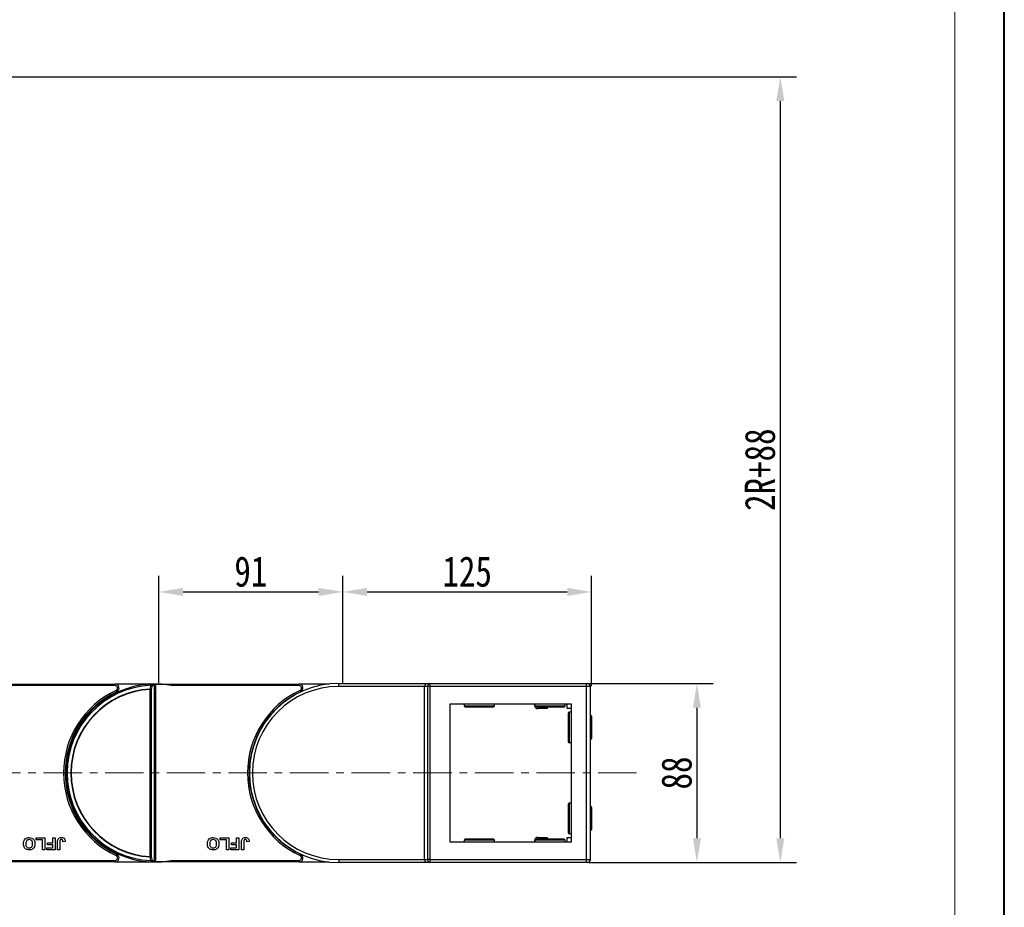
# Model space of a CAD drawing. Header units: millimetres. Extents: x -1190 to 891, y -97 to 1361.
# Tile 43 of 51: x 385 to 872, y 483 to 922. Entities that reach past the tile are written whole.
import ezdxf

# ---------------------------------------------------------------- set-up
doc = ezdxf.new("R2010")
doc.units = ezdxf.units.MM
doc.linetypes.add('CENTERX2', pattern=[20.32, 12.7, -2.54, 2.54, -2.54])
doc.styles.get("Standard").update_dxf_attribs({"font": '仿宋_GB2312.ttf', "width": 0.8})
doc.dimstyles.new('ISO-60.1', dxfattribs={"dimtxt": 15, "dimasz": 12, "dimexe": 8, "dimexo": 0.625, "dimgap": 2.5, "dimtad": 1, "dimdsep": 46, "dimtxsty": 'Standard', "dimcen": 2.5, "dimadec": 0, "dimazin": 0, "dimtfac": 1, "dimtmove": 0, "dimatfit": 3, "dimfxl": 0, "dimarcsym": 0})

# ---------------------------------------------------------------- blocks, each defined once
blk = doc.blocks.new('*D3413')
at = {"color": 0, "lineweight": -2}
for p, q in [((544.72, 594.19), (544.72, 647.15)), ((667.74, 592.5), (667.74, 647.15)), ((556.72, 639.15), (655.74, 639.15))]:
    blk.add_line(p, q, dxfattribs=at)
at = {"color": 0, "lineweight": 9}
for points in [[(556.72, 641.15), (556.72, 637.15), (544.72, 639.15)], [(655.74, 641.15), (655.74, 637.15), (667.74, 639.15)]]:
    blk.add_solid(points, dxfattribs=at)
at = {"layer": 'Defpoints', "color": 0, "lineweight": 9}
for p in [(667.74, 639.15), (544.72, 593.57), (667.74, 591.88)]:
    blk.add_point(p, dxfattribs=at)
at = {"color": 0, "lineweight": 9, "insert": (606.23, 649.15), "char_height": 15, "attachment_point": 5}
blk.add_mtext('125', dxfattribs=at)
blk = doc.blocks.new('*D3414')
at = {"color": 0, "lineweight": -2}
for p, q in [((453.72, 594.19), (453.72, 647.15)), ((544.72, 594.19), (544.72, 647.15)), ((465.72, 639.15), (532.72, 639.15))]:
    blk.add_line(p, q, dxfattribs=at)
at = {"color": 0, "lineweight": 9}
for points in [[(465.72, 641.15), (465.72, 637.15), (453.72, 639.15)], [(532.72, 641.15), (532.72, 637.15), (544.72, 639.15)]]:
    blk.add_solid(points, dxfattribs=at)
at = {"layer": 'Defpoints', "color": 0, "lineweight": 9}
for p in [(544.72, 639.15), (453.72, 593.57), (544.72, 593.57)]:
    blk.add_point(p, dxfattribs=at)
at = {"color": 0, "lineweight": 9, "insert": (499.22, 649.15), "char_height": 15, "attachment_point": 5}
blk.add_mtext('91', dxfattribs=at)
blk = doc.blocks.new('*D3415')
at = {"color": 0, "lineweight": -2}
for p, q in [((666.37, 593.88), (727.88, 593.88)), ((719.88, 581.88), (719.88, 517.35)), ((666.37, 505.35), (727.88, 505.35))]:
    blk.add_line(p, q, dxfattribs=at)
at = {"color": 0, "lineweight": 9}
for points in [[(717.88, 581.88), (721.88, 581.88), (719.88, 593.88)], [(717.88, 517.35), (721.88, 517.35), (719.88, 505.35)]]:
    blk.add_solid(points, dxfattribs=at)
at = {"layer": 'Defpoints', "color": 0, "lineweight": 9}
for p in [(665.74, 593.88), (665.74, 505.35), (719.88, 505.35)]:
    blk.add_point(p, dxfattribs=at)
at = {"color": 0, "lineweight": 9, "insert": (709.88, 549.61), "char_height": 15, "attachment_point": 5, "rotation": 90}
blk.add_mtext('88', dxfattribs=at)
blk = doc.blocks.new('*D3416')
at = {"color": 0, "lineweight": -2}
for p, q in [((75.27, 893.85), (769.13, 893.85)), ((761.13, 881.85), (761.13, 517.35)), ((670.88, 505.35), (769.13, 505.35))]:
    blk.add_line(p, q, dxfattribs=at)
at = {"color": 0, "lineweight": 9}
for points in [[(759.13, 881.85), (763.13, 881.85), (761.13, 893.85)], [(759.13, 517.35), (763.13, 517.35), (761.13, 505.35)]]:
    blk.add_solid(points, dxfattribs=at)
at = {"layer": 'Defpoints', "color": 0, "lineweight": 9}
for p in [(74.65, 893.85), (670.26, 505.35), (761.13, 505.35)]:
    blk.add_point(p, dxfattribs=at)
at = {"color": 0, "lineweight": 9, "insert": (751.13, 699.6), "char_height": 15, "attachment_point": 5, "rotation": 90}
blk.add_mtext('2R+88', dxfattribs=at)

msp = doc.modelspace()

# ---------------------------------------------------------------- linework, layer by layer
at = {"color": 7, "lineweight": 40}
msp.add_line((871.934, -97.198), (871.934, 1361.073), dxfattribs=at)
at = {"color": 7, "lineweight": 13}
msp.add_line((847.384, -72.648), (847.384, 1336.523), dxfattribs=at)
at = {"color": 7, "linetype": 'Continuous', "lineweight": 25}
for p, q in [((361.051, 593.612), (432.018, 593.612)), ((432.018, 592.862), (368.83, 592.862)), ((432.018, 592.862), (432.018, 593.612)), ((451.74, 593.612), (432.018, 593.612)), ((449.43, 508.25), (449.43, 590.973)), ((449.43, 590.973), (449.96, 590.973)), ((449.96, 590.973), (449.96, 508.25)), ((451.892, 593.019), (451.29, 593.468)), ((451.521, 506.368), (451.521, 592.855)), ((451.74, 593.612), (452.051, 593.612)), ((451.896, 592.862), (452.051, 592.862)), ((452.051, 593.612), (523.018, 593.612)), ((452.051, 593.612), (452.051, 593.611)), ((452.051, 592.862), (452.051, 506.362)), ((523.018, 592.862), (459.83, 592.862)), ((523.018, 592.862), (523.018, 593.612)), ((537.913, 593.612), (523.018, 593.612)), ((542.74, 592.376), (542.74, 593.876)), ((542.74, 593.876), (585.816, 593.876)), ((585.194, 592.376), (542.74, 592.376)), ((585.194, 506.848), (585.194, 592.376)), ((586.755, 592.376), (585.194, 592.376)), ((585.816, 593.876), (587.816, 593.876)), ((586.755, 506.848), (586.755, 592.376)), ((587.816, 592.376), (586.755, 592.376)), ((587.816, 593.876), (587.816, 592.376)), ((587.816, 593.876), (665.194, 593.876)), ((665.194, 592.376), (587.816, 592.376)), ((587.816, 592.376), (587.816, 506.848)), ((665.194, 592.376), (665.194, 593.876)), ((665.194, 593.876), (665.694, 593.876)), ((665.194, 506.848), (665.194, 592.376)), ((667.194, 592.376), (665.194, 592.376)), ((667.194, 506.848), (667.194, 592.376)), ((597.74, 583.876), (657.74, 583.876)), ((597.74, 515.348), (597.74, 583.876)), ((604.694, 583.876), (604.694, 582.876)), ((605.194, 582.376), (619.194, 582.376)), ((619.694, 582.876), (619.694, 583.876)), ((639.708, 582.715), (639.504, 583.876)), ((639.694, 583.876), (639.694, 582.876)), ((640.194, 582.376), (654.194, 582.376)), ((645.84, 581.476), (641.185, 581.476)), ((645.84, 582.376), (645.84, 581.476)), ((654.694, 582.876), (654.694, 583.876)), ((655.64, 581.476), (655.64, 583.876)), ((657.74, 581.476), (655.64, 581.476)), ((657.74, 579.612), (656.74, 579.612)), ((657.74, 583.876), (657.74, 515.348)), ((656.24, 579.112), (656.24, 565.112)), ((667.24, 578.112), (667.194, 578.112)), ((667.74, 577.612), (667.74, 566.612)), ((667.194, 566.112), (667.24, 566.112)), ((656.74, 564.612), (657.74, 564.612)), ((408.35, 556.912), (407.944, 556.912)), ((499.082, 556.912), (498.944, 556.912)), ((407.944, 542.312), (408.35, 542.312)), ((498.944, 542.312), (499.082, 542.312)), ((656.24, 534.112), (656.24, 520.112)), ((657.74, 534.612), (656.74, 534.612)), ((667.24, 533.112), (667.194, 533.112)), ((667.74, 532.612), (667.74, 521.612)), ((393.047, 516.612), (393.047, 517.612)), ((393.047, 517.612), (397.278, 517.612)), ((396.124, 516.612), (393.047, 516.612)), ((396.124, 511.612), (396.124, 516.612)), ((397.278, 517.612), (397.278, 511.612)), ((401.201, 515.073), (401.201, 517.612)), ((401.201, 517.612), (402.355, 517.612)), ((402.355, 517.612), (402.355, 511.612)), ((484.047, 516.612), (484.047, 517.612)), ((484.047, 517.612), (488.278, 517.612)), ((487.124, 516.612), (484.047, 516.612)), ((487.124, 511.612), (487.124, 516.612)), ((488.278, 517.612), (488.278, 511.612)), ((492.201, 515.073), (492.201, 517.612)), ((492.201, 517.612), (493.355, 517.612)), ((493.355, 517.612), (493.355, 511.612)), ((604.694, 516.348), (604.694, 515.348)), ((619.194, 516.848), (605.194, 516.848)), ((619.694, 515.348), (619.694, 516.348)), ((639.504, 515.348), (639.708, 516.508)), ((639.694, 516.348), (639.694, 515.348)), ((654.194, 516.848), (640.194, 516.848)), ((641.185, 517.748), (645.84, 517.748)), ((645.84, 517.748), (645.84, 516.848)), ((654.694, 515.348), (654.694, 516.348)), ((655.64, 515.348), (655.64, 517.748)), ((655.64, 517.748), (657.74, 517.748)), ((656.74, 519.612), (657.74, 519.612)), ((667.194, 521.112), (667.24, 521.112)), ((397.278, 511.612), (396.124, 511.612)), ((398.278, 512.612), (401.201, 512.612)), ((398.278, 511.612), (398.278, 512.612)), ((402.355, 511.612), (398.278, 511.612)), ((398.662, 514.073), (398.662, 515.073)), ((398.662, 515.073), (401.201, 515.073)), ((401.201, 514.073), (398.662, 514.073)), ((401.201, 512.612), (401.201, 514.073)), ((403.586, 511.612), (403.586, 515.394)), ((404.739, 511.612), (403.586, 511.612)), ((404.739, 515.495), (404.739, 511.612)), ((407.432, 515.689), (406.278, 515.612)), ((488.278, 511.612), (487.124, 511.612)), ((489.278, 512.612), (492.201, 512.612)), ((489.278, 511.612), (489.278, 512.612)), ((493.355, 511.612), (489.278, 511.612)), ((489.662, 515.073), (492.201, 515.073)), ((489.662, 514.073), (489.662, 515.073)), ((492.201, 514.073), (489.662, 514.073)), ((492.201, 512.612), (492.201, 514.073)), ((494.586, 511.612), (494.586, 515.394)), ((495.739, 511.612), (494.586, 511.612)), ((495.739, 515.495), (495.739, 511.612)), ((498.432, 515.689), (497.278, 515.612)), ((657.74, 515.348), (597.74, 515.348)), ((449.96, 508.25), (449.43, 508.25)), ((542.74, 506.848), (542.74, 505.348)), ((542.74, 506.848), (585.194, 506.848)), ((585.194, 506.848), (586.755, 506.848)), ((587.816, 506.848), (586.755, 506.848)), ((587.816, 506.848), (587.816, 505.348)), ((587.816, 506.848), (665.194, 506.848)), ((665.194, 506.848), (667.194, 506.848)), ((665.194, 505.348), (665.194, 506.848)), ((432.018, 505.612), (361.051, 505.612)), ((368.83, 506.362), (432.018, 506.362)), ((432.018, 506.362), (432.018, 505.612)), ((432.018, 505.612), (451.74, 505.612)), ((452.051, 505.612), (451.74, 505.612)), ((451.896, 506.362), (452.051, 506.362)), ((452.051, 505.613), (452.051, 505.612)), ((523.018, 505.612), (452.051, 505.612)), ((459.83, 506.362), (523.018, 506.362)), ((523.018, 506.362), (523.018, 505.612)), ((523.018, 505.612), (537.913, 505.612)), ((585.816, 505.348), (542.74, 505.348)), ((587.816, 505.348), (585.816, 505.348)), ((665.194, 505.348), (587.816, 505.348)), ((665.694, 505.348), (665.194, 505.348))]:
    msp.add_line(p, q, dxfattribs=at)
at = {"color": 8, "linetype": 'Continuous', "lineweight": 25}
for p, q in [((604.694, 582.876), (619.694, 582.876)), ((639.694, 582.876), (654.694, 582.876)), ((656.74, 579.612), (656.74, 564.612)), ((667.24, 578.112), (667.24, 566.112)), ((656.74, 534.612), (656.74, 519.612)), ((667.24, 533.112), (667.24, 521.112)), ((619.694, 516.348), (604.694, 516.348)), ((654.694, 516.348), (639.694, 516.348))]:
    msp.add_line(p, q, dxfattribs=at)
at = {"color": 1, "linetype": 'CENTERX2', "lineweight": 13, "ltscale": 1.5}
msp.add_line((690.035, 549.612), (256.049, 549.612), dxfattribs=at)
at = {"color": 7, "linetype": 'Continuous', "lineweight": 25, "flags": 128}
for points in [[(432.55, 590.48), (432.612, 590.348), (432.671, 590.22), (432.727, 590.103), (432.775, 590), (432.815, 589.916), (432.844, 589.853), (432.862, 589.814), (432.868, 589.801)], [(449.761, 593.567), (449.761, 593.556), (449.763, 593.523), (449.765, 593.47), (449.768, 593.397), (449.772, 593.308), (449.777, 593.204), (449.782, 593.088), (449.788, 592.965)], [(523.549, 590.48), (523.612, 590.348), (523.671, 590.22), (523.727, 590.103), (523.775, 590), (523.815, 589.916), (523.844, 589.853), (523.862, 589.814), (523.868, 589.801)], [(432.55, 508.743), (432.612, 508.876), (432.671, 509.003), (432.727, 509.12), (432.775, 509.223), (432.815, 509.308), (432.844, 509.37), (432.862, 509.409), (432.868, 509.422)], [(523.549, 508.743), (523.612, 508.876), (523.671, 509.003), (523.727, 509.12), (523.775, 509.223), (523.815, 509.308), (523.844, 509.37), (523.862, 509.409), (523.868, 509.422)], [(449.788, 506.259), (449.782, 506.135), (449.777, 506.02), (449.772, 505.916), (449.768, 505.826), (449.765, 505.753), (449.763, 505.7), (449.761, 505.667), (449.761, 505.656)]]:
    msp.add_lwpolyline(points, dxfattribs=at)
at = {"color": 7, "linetype": 'Continuous', "lineweight": 25}
for centre, radius, start, end in [((451.74, 549.612), 45.15, 115.15349, 244.84651), ((451.74, 549.612), 44.4, 115.15349, 244.84651), ((451.74, 549.612), 44, 92.57859, 267.42141), ((451.74, 549.612), 43.397, 92.57859, 267.42141), ((451.74, 549.612), 41.573, 93.19752, 266.80248), ((451.74, 549.612), 41.426, 93.19752, 266.80248), ((432.018, 591.612), 2, 295.15349, 90), ((432.018, 591.612), 1.25, 295.15349, 90), ((493.167, 593.496), 43.81, 183.1094, 183.30177), ((448.878, 588.068), 3.1, 69.57979, 79.91105), ((451.74, 549.612), 44, 91.40525, 92.57859), ((449.652, 592.899), 0.677, 353.16423, 80.7824), ((449.245, 589.925), 3.088, 69.52419, 79.86764), ((452.271, 549.612), 43.25, 90.99361, 92.57859), ((451.74, 549.612), 44, 79.40598, 91.40525), ((450.641, 592.875), 0.88, 358.72936, 42.44498), ((448.534, 592.866), 3.362, 359.92263, 2.59976), ((542.74, 549.612), 45.15, 115.15349, 244.84651), ((542.74, 549.612), 44.4, 115.15349, 244.84651), ((542.74, 549.612), 44.264, 90, 270), ((542.74, 549.612), 42.764, 90, 270), ((523.018, 591.612), 2, 295.15349, 90), ((523.018, 591.612), 1.25, 295.15349, 90), ((588.081, 592.563), 1.339, 101.42072, 188.05261), ((665.694, 592.376), 1.5, 0, 90), ((605.194, 582.876), 0.5, 180, 270), ((619.194, 582.876), 0.5, 270, 0), ((640.194, 582.876), 0.5, 180, 270), ((641.185, 582.976), 1.5, 190, 270), ((654.194, 582.876), 0.5, 270, 0), ((656.74, 579.112), 0.5, 90, 180), ((667.24, 577.612), 0.5, 0, 90), ((656.74, 565.112), 0.5, 180, 270), ((667.24, 566.612), 0.5, 270, 0), ((656.74, 534.112), 0.5, 90, 180), ((667.24, 532.612), 0.5, 0, 90), ((667.24, 521.612), 0.5, 270, 0), ((605.194, 516.348), 0.5, 90, 180), ((619.194, 516.348), 0.5, 0, 90), ((640.194, 516.348), 0.5, 90, 180), ((641.185, 516.248), 1.5, 90, 170), ((654.194, 516.348), 0.5, 0, 90), ((656.74, 520.112), 0.5, 180, 270), ((432.018, 507.612), 2, 270, 64.84651), ((432.018, 507.612), 1.25, 270, 64.84651), ((496.99, 505.513), 47.639, 176.70596, 176.88287), ((448.878, 511.156), 3.1, 280.08895, 290.42021), ((523.018, 507.612), 2, 270, 64.84651), ((523.018, 507.612), 1.25, 270, 64.84651), ((588.081, 506.66), 1.339, 171.94739, 258.57928), ((665.694, 506.848), 1.5, 270, 0), ((449.652, 506.325), 0.677, 279.2176, 6.83577), ((451.74, 549.612), 44, 267.42141, 268.59475), ((449.245, 509.298), 3.088, 280.13236, 290.47581), ((452.271, 549.612), 43.25, 267.42141, 269.00639), ((451.74, 549.612), 44, 268.59475, 280.59402), ((450.641, 506.349), 0.88, 317.55955, 1.26795), ((448.534, 506.357), 3.362, 357.40024, 0.07737)]:
    msp.add_arc(centre, radius, start, end, dxfattribs=at)
for centre, start_param, end_param in [((585.816, 592.376), 0, 1.5707963), ((585.816, 506.848), 1.5707963, 3.1415927)]:
    msp.add_ellipse(centre, major_axis=(0, 1.5), ratio=0.4142136, start_param=start_param, end_param=end_param, dxfattribs=at)
for points, knots in [([(449.421, 591.12), (449.505, 591.541), (449.627, 592.156), (449.749, 592.771), (449.788, 592.965)], [0, 0, 0, 0, 0.68553388, 1, 1, 1, 1]), ([(450.325, 592.818), (450.286, 592.625), (450.165, 592.01), (450.043, 591.395), (449.96, 590.973)], [0, 0, 0, 0, 0.314474, 1, 1, 1, 1]), ([(451.29, 593.468), (451.158, 593.518), (450.954, 593.595), (450.737, 593.598), (450.661, 593.598)], [0, 0, 0, 0, 0.6498593, 1, 1, 1, 1]), ([(451.896, 592.862), (451.837, 592.861), (451.698, 592.861), (451.586, 592.857), (451.521, 592.855)], [0, 0, 0, 0, 0.415674, 1, 1, 1, 1]), ([(452.051, 592.862), (452.05, 592.863), (451.997, 592.916), (451.944, 592.968), (451.892, 593.019)], [0, 0, 0, 0, 0.02453486, 1, 1, 1, 1]), ([(386.739, 514.62), (386.769, 515.064), (386.828, 515.948), (387.528, 517.023), (388.534, 517.613), (389.229, 517.663), (389.577, 517.689)], [0, 0, 0, 0, 0.2805587, 0.5594749, 0.7794167, 1, 1, 1, 1]), ([(389.58, 516.689), (389.294, 516.652), (388.724, 516.578), (387.976, 515.785), (387.925, 515.044), (387.893, 514.591)], [0, 0, 0, 0, 0.2799823, 0.559744, 1, 1, 1, 1]), ([(389.577, 517.689), (390.021, 517.648), (390.907, 517.568), (391.901, 516.738), (392.374, 515.688), (392.413, 514.995), (392.432, 514.648)], [0, 0, 0, 0, 0.2799336, 0.5587161, 0.7790508, 1, 1, 1, 1]), ([(391.278, 514.608), (391.264, 514.892), (391.237, 515.458), (390.859, 516.18), (390.249, 516.622), (389.803, 516.666), (389.58, 516.689)], [0, 0, 0, 0, 0.281013, 0.5601256, 0.7799535, 1, 1, 1, 1]), ([(403.586, 515.394), (403.587, 515.61), (403.589, 515.995), (403.678, 516.37), (403.717, 516.535)], [0, 0, 0, 0, 0.5602821, 1, 1, 1, 1]), ([(403.717, 516.535), (403.811, 516.734), (403.999, 517.134), (404.66, 517.617), (405.23, 517.662), (405.578, 517.689)], [0, 0, 0, 0, 0.280121, 0.5603012, 1, 1, 1, 1]), ([(405.504, 516.689), (405.365, 516.679), (405.155, 516.665), (404.925, 516.499), (404.736, 516.124), (404.738, 515.775), (404.739, 515.495)], [0, 0, 0, 0, 0.2494049, 0.3744143, 0.4994392, 1, 1, 1, 1]), ([(406.122, 516.358), (406.082, 516.414), (406.002, 516.526), (405.789, 516.662), (405.612, 516.678), (405.504, 516.689)], [0, 0, 0, 0, 0.2807613, 0.5609148, 1, 1, 1, 1]), ([(405.578, 517.689), (405.871, 517.667), (406.454, 517.624), (407.12, 517.079), (407.397, 516.372), (407.42, 515.917), (407.432, 515.689)], [0, 0, 0, 0, 0.2802466, 0.5584243, 0.7788349, 1, 1, 1, 1]), ([(406.278, 515.612), (406.272, 515.756), (406.262, 516.015), (406.164, 516.253), (406.122, 516.358)], [0, 0, 0, 0, 0.56100274, 1, 1, 1, 1]), ([(477.739, 514.62), (477.769, 515.064), (477.828, 515.948), (478.528, 517.023), (479.534, 517.613), (480.229, 517.663), (480.577, 517.689)], [0, 0, 0, 0, 0.2805611, 0.5594727, 0.7794273, 1, 1, 1, 1]), ([(480.58, 516.689), (480.294, 516.652), (479.724, 516.578), (478.976, 515.785), (478.925, 515.044), (478.893, 514.591)], [0, 0, 0, 0, 0.2799784, 0.5597502, 1, 1, 1, 1]), ([(480.577, 517.689), (481.021, 517.648), (481.907, 517.568), (482.901, 516.738), (483.374, 515.688), (483.413, 514.995), (483.432, 514.648)], [0, 0, 0, 0, 0.2799438, 0.5587143, 0.7790525, 1, 1, 1, 1]), ([(482.278, 514.608), (482.264, 514.892), (482.237, 515.458), (481.859, 516.18), (481.249, 516.622), (480.803, 516.666), (480.58, 516.689)], [0, 0, 0, 0, 0.281013, 0.5601256, 0.7799535, 1, 1, 1, 1]), ([(494.586, 515.394), (494.587, 515.61), (494.589, 515.995), (494.678, 516.37), (494.717, 516.535)], [0, 0, 0, 0, 0.5602821, 1, 1, 1, 1]), ([(494.717, 516.535), (494.811, 516.734), (494.999, 517.134), (495.66, 517.617), (496.23, 517.662), (496.578, 517.689)], [0, 0, 0, 0, 0.2801302, 0.5603069, 1, 1, 1, 1]), ([(496.504, 516.689), (496.365, 516.679), (496.155, 516.665), (495.925, 516.499), (495.736, 516.124), (495.738, 515.775), (495.739, 515.495)], [0, 0, 0, 0, 0.2493988, 0.3744341, 0.4994559, 1, 1, 1, 1]), ([(497.122, 516.358), (497.082, 516.414), (497.002, 516.526), (496.789, 516.662), (496.612, 516.678), (496.504, 516.689)], [0, 0, 0, 0, 0.2807274, 0.5609672, 1, 1, 1, 1]), ([(496.578, 517.689), (496.871, 517.667), (497.454, 517.624), (498.12, 517.079), (498.397, 516.372), (498.42, 515.917), (498.432, 515.689)], [0, 0, 0, 0, 0.2802293, 0.5584236, 0.7788356, 1, 1, 1, 1]), ([(497.278, 515.612), (497.272, 515.756), (497.262, 516.015), (497.164, 516.253), (497.122, 516.358)], [0, 0, 0, 0, 0.5609883, 1, 1, 1, 1]), ([(389.594, 511.535), (389.147, 511.577), (388.255, 511.662), (387.262, 512.511), (386.795, 513.572), (386.758, 514.27), (386.739, 514.62)], [0, 0, 0, 0, 0.2798264, 0.5586398, 0.7789856, 1, 1, 1, 1]), ([(387.893, 514.591), (387.906, 514.309), (387.93, 513.746), (388.292, 513.017), (388.913, 512.591), (389.357, 512.554), (389.58, 512.535)], [0, 0, 0, 0, 0.2810886, 0.5600037, 0.7797054, 1, 1, 1, 1]), ([(389.58, 512.535), (389.865, 512.568), (390.435, 512.633), (391.197, 513.413), (391.247, 514.155), (391.278, 514.608)], [0, 0, 0, 0, 0.2802624, 0.5598765, 1, 1, 1, 1]), ([(390.858, 511.77), (390.628, 511.692), (390.218, 511.553), (389.785, 511.54), (389.594, 511.535)], [0, 0, 0, 0, 0.5595747, 1, 1, 1, 1]), ([(392.164, 513.122), (391.986, 512.803), (391.67, 512.233), (391.106, 511.912), (390.858, 511.77)], [0, 0, 0, 0, 0.5599601, 1, 1, 1, 1]), ([(392.432, 514.648), (392.424, 514.355), (392.409, 513.833), (392.239, 513.339), (392.164, 513.122)], [0, 0, 0, 0, 0.56016751, 1, 1, 1, 1]), ([(480.594, 511.535), (480.147, 511.577), (479.255, 511.662), (478.262, 512.511), (477.795, 513.572), (477.758, 514.27), (477.739, 514.62)], [0, 0, 0, 0, 0.2798241, 0.5586449, 0.7789889, 1, 1, 1, 1]), ([(478.893, 514.591), (478.906, 514.309), (478.93, 513.746), (479.292, 513.017), (479.913, 512.591), (480.357, 512.554), (480.58, 512.535)], [0, 0, 0, 0, 0.2810902, 0.5600047, 0.7797059, 1, 1, 1, 1]), ([(480.58, 512.535), (480.865, 512.568), (481.435, 512.633), (482.197, 513.413), (482.247, 514.155), (482.278, 514.608)], [0, 0, 0, 0, 0.2802652, 0.55986797, 1, 1, 1, 1]), ([(481.858, 511.77), (481.628, 511.692), (481.218, 511.553), (480.785, 511.54), (480.594, 511.535)], [0, 0, 0, 0, 0.5595747, 1, 1, 1, 1]), ([(483.164, 513.122), (482.986, 512.803), (482.67, 512.233), (482.106, 511.912), (481.858, 511.77)], [0, 0, 0, 0, 0.5599523, 1, 1, 1, 1]), ([(483.432, 514.648), (483.424, 514.355), (483.409, 513.833), (483.239, 513.339), (483.164, 513.122)], [0, 0, 0, 0, 0.5601614, 1, 1, 1, 1]), ([(449.788, 506.259), (449.692, 506.74), (449.57, 507.355), (449.448, 507.97), (449.421, 508.104)], [0, 0, 0, 0, 0.78282512, 1, 1, 1, 1]), ([(449.96, 508.25), (450.043, 507.829), (450.165, 507.214), (450.286, 506.599), (450.325, 506.405)], [0, 0, 0, 0, 0.685541, 1, 1, 1, 1]), ([(450.661, 505.625), (450.827, 505.634), (451.045, 505.646), (451.243, 505.734), (451.29, 505.755)], [0, 0, 0, 0, 0.7596544, 1, 1, 1, 1]), ([(451.29, 505.755), (451.468, 505.867), (451.682, 506.002), (451.862, 506.176), (451.892, 506.205)], [0, 0, 0, 0, 0.8352888, 1, 1, 1, 1]), ([(451.521, 506.368), (451.586, 506.366), (451.698, 506.363), (451.837, 506.362), (451.896, 506.362)], [0, 0, 0, 0, 0.5843269, 1, 1, 1, 1]), ([(451.892, 506.205), (451.944, 506.256), (451.997, 506.308), (452.05, 506.36), (452.051, 506.362)], [0, 0, 0, 0, 0.97546514, 1, 1, 1, 1])]:
    msp.add_open_spline(points, degree=3, knots=knots, dxfattribs=at)

# ---------------------------------------------------------------- dimensions: what is measured, and where the dimension line sits
at = {"color": 5, "lineweight": 9}
for base, p1, p2, text, picture, middle in [((761.127, 505.348), (74.645, 893.852), (670.256, 505.348), '2R+88', '*D3416', (751.127, 699.6)), ((719.879, 505.348), (665.74, 593.876), (665.74, 505.348), '88', '*D3415', (709.879, 549.612))]:
    dim = msp.add_linear_dim(base=base, p1=p1, p2=p2, angle=90, text=text, dimstyle='ISO-60.1', dxfattribs=at)
    dim.commit()
    dim.dimension.update_dxf_attribs({"geometry": picture, "text_midpoint": middle})
dim = msp.add_linear_dim(base=(544.72, 639.15), p1=(453.72, 593.567), p2=(544.72, 593.567), dimstyle='ISO-60.1', dxfattribs=at)
dim.commit()
dim.dimension.update_dxf_attribs({"geometry": '*D3414', "text_midpoint": (499.22, 649.15)})
dim = msp.add_linear_dim(base=(667.74, 639.15), p1=(544.72, 593.567), p2=(667.74, 591.876), text='125', dimstyle='ISO-60.1', dxfattribs=at)
dim.commit()
dim.dimension.update_dxf_attribs({"geometry": '*D3413', "text_midpoint": (606.23, 649.15)})

doc.saveas('drawing.dxf')
